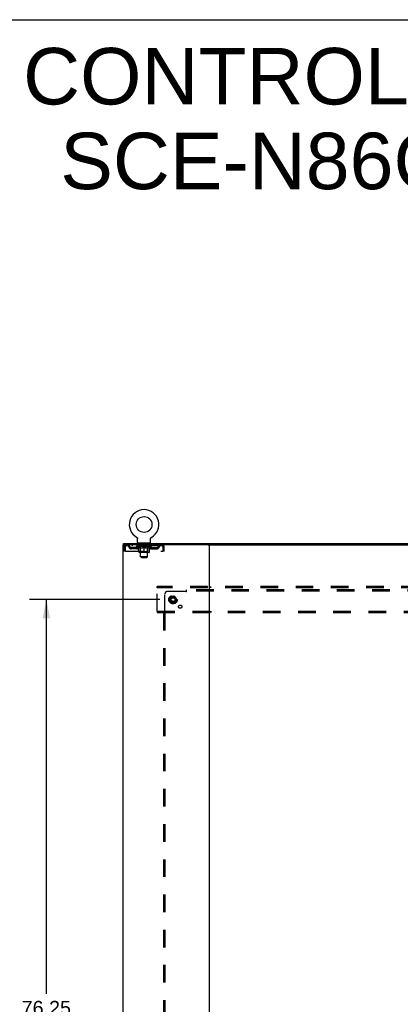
# Model space of a CAD drawing. Header units: inches. Extents: x 0 to 278, y 0 to 180.
# Tile 75 of 76: x 186 to 219, y 94 to 180. Entities that reach past the tile are written whole.
import ezdxf

# ---------------------------------------------------------------- set-up
doc = ezdxf.new("R2010")
doc.units = ezdxf.units.IN
doc.header["$LTSCALE"] = 15.310625
doc.header["$MEASUREMENT"] = 0
doc.linetypes.add('DOT', pattern=[0.2, 0.1, -0.1])
doc.linetypes.add('HIDDEN', pattern=[0.2, 0.1, -0.1])
doc.layers.get('0').update_dxf_attribs({"linetype": 'CONTINUOUS'})
for name, color, linetype in [('DEFAULT_2', 8, 'HIDDEN'), ('DIMENSIONS', 7, 'CONTINUOUS'), ('SUBPANEL', 7, 'CONTINUOUS')]:
    doc.layers.add(name, color=color, linetype=linetype)
doc.styles.get("Standard").update_dxf_attribs({"font": 'arial.ttf'})
doc.dimstyles.new('DIMSTYLE_1', dxfattribs={"dimtxt": 1.228125, "dimasz": 1.6375, "dimexe": 0.09, "dimexo": 0.07, "dimgap": 0.0375, "dimtad": 0, "dimtih": 1, "dimtoh": 1, "dimzin": 4, "dimdsep": 46, "dimtxsty": 'Standard', "dimblk": '_FILLED', "dimblk1": '_FILLED', "dimblk2": '_FILLED', "dimcen": 0.09, "dimadec": 3, "dimazin": 1, "dimtfac": 1, "dimtdec": 3, "dimtofl": 0, "dimtmove": 0, "dimatfit": 3, "dimldrblk": '_FILLED', "dimfxl": 0, "dimtolj": 1, "dimtzin": 4, "dimarcsym": 0})

# ---------------------------------------------------------------- blocks, each defined once
blk = doc.blocks.new('_FILLED')
at = {"color": 0, "linetype": 'ByBlock'}
blk.add_solid([(0, 0), (-1, 0.2), (-1, -0.2)], dxfattribs=at)
blk = doc.blocks.new('*D3')
at = {"layer": 'DIMENSIONS', "color": 2, "linetype": 'Continuous'}
for p, q in [((197.948, 129.692), (186.595, 129.692)), ((188.069, 129.692), (188.069, 95.403)), ((188.069, 53.442), (188.069, 92.947)), ((197.948, 53.442), (186.595, 53.442))]:
    blk.add_line(p, q, dxfattribs=at)
at = {"layer": 'DIMENSIONS', "color": 2, "linetype": 'Continuous', "xscale": 1.6375, "yscale": 1.6375, "zscale": 1.6375}
for p, rotation in [((188.069, 129.692), 90), ((188.069, 53.442), 270)]:
    blk.add_blockref('_FILLED', p, dxfattribs=dict(at, rotation=rotation))
at = {"layer": 'DIMENSIONS', "color": 2, "linetype": 'Continuous', "insert": (188.069, 94.789), "char_height": 1.2281, "width": 4.29159, "attachment_point": 2, "line_spacing_factor": 0.9}
blk.add_mtext('76.25', dxfattribs=at)

msp = doc.modelspace()

# ---------------------------------------------------------------- linework, layer by layer
at = {"color": 7, "linetype": 'Continuous'}
for p, q in [((0, 180.125), (278.375, 180.125)), ((194.771, 134.463), (194.771, 134.567)), ((195.938, 135.105), (195.938, 135.105)), ((195.938, 135.105), (195.942, 135.102)), ((195.94, 135.103), (195.939, 135.104)), ((195.942, 135.102), (195.946, 135.099)), ((195.946, 135.099), (195.95, 135.096)), ((195.95, 135.097), (195.955, 135.093)), ((195.954, 135.094), (195.958, 135.09)), ((195.958, 135.09), (195.962, 135.087)), ((195.962, 135.087), (195.966, 135.084)), ((195.966, 135.084), (195.97, 135.08)), ((195.97, 135.08), (195.973, 135.076)), ((195.973, 135.076), (195.976, 135.072)), ((195.976, 135.073), (195.98, 135.069)), ((195.98, 135.069), (195.983, 135.064)), ((195.983, 135.065), (195.986, 135.06)), ((195.986, 135.06), (195.988, 135.056)), ((195.988, 135.056), (195.991, 135.052)), ((195.991, 135.052), (195.994, 135.047)), ((195.993, 135.047), (195.996, 135.043)), ((195.996, 135.043), (195.998, 135.038)), ((195.998, 135.038), (196, 135.033)), ((196, 135.034), (196.002, 135.029)), ((196.002, 135.029), (196.003, 135.024)), ((196.003, 135.024), (196.005, 135.019)), ((196.005, 135.019), (196.006, 135.014)), ((196.006, 135.014), (196.007, 135.009)), ((196.007, 135.009), (196.008, 135.004)), ((196.008, 135.004), (196.009, 134.999)), ((196.009, 134.999), (196.01, 134.994)), ((196.01, 134.984), (196.01, 134.98)), ((196.01, 134.666), (196.01, 134.98)), ((196.073, 134.597), (196.073, 134.567)), ((197.073, 134.597), (196.073, 134.597)), ((197.073, 134.597), (197.073, 134.567)), ((197.135, 134.666), (197.135, 134.98)), ((197.136, 134.994), (197.137, 134.999)), ((197.136, 134.989), (197.136, 134.994)), ((197.137, 134.999), (197.138, 135.004)), ((197.138, 135.009), (197.14, 135.014)), ((197.138, 135.004), (197.138, 135.009)), ((197.14, 135.014), (197.141, 135.019)), ((197.141, 135.019), (197.142, 135.024)), ((197.142, 135.024), (197.144, 135.029)), ((197.144, 135.029), (197.146, 135.034)), ((197.146, 135.033), (197.148, 135.038)), ((197.148, 135.038), (197.15, 135.043)), ((197.15, 135.043), (197.152, 135.047)), ((197.152, 135.047), (197.155, 135.052)), ((197.155, 135.052), (197.157, 135.056)), ((197.157, 135.056), (197.16, 135.06)), ((197.16, 135.06), (197.163, 135.065)), ((197.163, 135.064), (197.166, 135.069)), ((197.166, 135.069), (197.169, 135.073)), ((197.169, 135.072), (197.173, 135.076)), ((197.173, 135.076), (197.176, 135.08)), ((197.176, 135.08), (197.18, 135.084)), ((197.18, 135.084), (197.184, 135.087)), ((197.183, 135.087), (197.187, 135.09)), ((197.187, 135.09), (197.191, 135.094)), ((197.191, 135.093), (197.195, 135.097)), ((197.195, 135.096), (197.2, 135.099)), ((197.2, 135.099), (197.204, 135.102)), ((197.2, 135.099), (197.201, 135.1)), ((197.204, 135.102), (197.208, 135.105)), ((197.207, 135.104), (197.205, 135.103)), ((202.16, 134.463), (265.028, 134.463))]:
    msp.add_line(p, q, dxfattribs=at)
at = {"color": 3, "linetype": 'Continuous'}
for p, q in [((194.719, 134.463), (194.719, 48.671)), ((202.16, 134.463), (194.719, 134.463)), ((194.771, 134.567), (272.417, 134.567)), ((202.219, 134.463), (202.219, 48.671))]:
    msp.add_line(p, q, dxfattribs=at)
at = {"color": 7, "linetype": 'Continuous'}
for points in [[(196.01, 134.994), (196.01, 134.989), (196.01, 134.984)], [(197.135, 134.98), (197.135, 134.984), (197.136, 134.989)], [(197.135, 134.98), (197.135, 134.984), (197.136, 134.989)]]:
    msp.add_lwpolyline(points, dxfattribs=at)
msp.add_circle((196.573, 136.225), 0.688, dxfattribs=at)
for centre, radius, start, end in [((196.573, 136.225), 1.288, 299.50527, 240.49473), ((196.079, 134.666), 0.069, 180, 265), ((197.066, 134.666), 0.069, 275, 360)]:
    msp.add_arc(centre, radius, start, end, dxfattribs=at)
at = {"layer": 'DEFAULT_2', "color": 8, "linetype": 'HIDDEN'}
for p, q in [((194.99, 134.463), (194.99, 134.359)), ((195.542, 134.463), (195.542, 134.359)), ((195.938, 135.105), (195.938, 135.105)), ((195.945, 135.1), (195.946, 135.099)), ((196.135, 134.359), (196.135, 134.463)), ((196.17, 134.597), (196.17, 134.567)), ((196.208, 134.507), (196.208, 134.587)), ((196.278, 134.497), (196.218, 134.497)), ((196.273, 133.416), (196.273, 134.487)), ((196.928, 134.497), (196.868, 134.497)), ((196.873, 133.416), (196.873, 134.487)), ((196.938, 134.507), (196.938, 134.587)), ((196.976, 134.597), (196.976, 134.567)), ((197.01, 134.359), (197.01, 134.463)), ((197.208, 135.105), (197.208, 135.105)), ((197.604, 134.463), (197.604, 134.359)), ((198.156, 134.463), (198.156, 134.359)), ((198.158, 134.462), (198.156, 134.463)), ((194.823, 134.296), (194.823, 133.9)), ((194.823, 134.296), (194.927, 134.296)), ((194.927, 133.9), (194.823, 133.9)), ((194.927, 134.296), (194.927, 133.9)), ((194.957, 133.9), (194.957, 134.296)), ((194.957, 133.9), (198.189, 133.9)), ((198.156, 134.359), (194.99, 134.359)), ((195.458, 134.108), (195.458, 134.212)), ((195.941, 134.212), (195.458, 134.212)), ((195.941, 134.108), (195.458, 134.108)), ((195.708, 134.108), (195.708, 134.212)), ((195.94, 134.312), (195.94, 134.359)), ((196.099, 134.2), (195.94, 134.312)), ((197.206, 134.312), (195.94, 134.312)), ((195.949, 134.352), (195.949, 134.359)), ((195.958, 134.349), (195.958, 134.352)), ((195.958, 134.349), (197.188, 134.349)), ((195.967, 134.349), (195.967, 134.352)), ((195.968, 134.349), (195.968, 134.352)), ((195.978, 134.352), (195.978, 134.359)), ((195.994, 134.349), (195.994, 134.352)), ((195.996, 134.349), (195.996, 134.352)), ((196.024, 134.352), (196.024, 134.359)), ((196.039, 134.349), (196.039, 134.352)), ((196.042, 134.349), (196.042, 134.352)), ((196.246, 134.352), (196.045, 134.352)), ((196.088, 134.352), (196.088, 134.359)), ((196.089, 134.349), (196.089, 134.352)), ((196.09, 134.349), (196.09, 134.352)), ((196.093, 134.349), (196.093, 134.352)), ((196.099, 134.2), (196.109, 134.2)), ((196.1, 134.349), (196.1, 134.352)), ((196.1, 134.349), (196.1, 134.352)), ((196.104, 134.349), (196.104, 134.352)), ((196.107, 134.349), (196.107, 134.353)), ((196.109, 133.837), (196.109, 134.244)), ((196.111, 134.349), (196.111, 134.352)), ((196.125, 134.349), (196.125, 134.352)), ((196.144, 134.349), (196.144, 134.354)), ((196.144, 134.349), (196.144, 134.352)), ((196.999, 133.8), (196.146, 133.8)), ((196.164, 134.349), (196.164, 134.352)), ((196.166, 134.352), (196.166, 134.359)), ((196.176, 134.349), (196.176, 134.352)), ((196.18, 134.349), (196.18, 134.352)), ((196.189, 134.349), (196.189, 134.352)), ((196.2, 134.349), (196.2, 134.356)), ((196.216, 134.349), (196.216, 134.352)), ((196.219, 134.349), (196.219, 134.352)), ((196.26, 133.84), (196.22, 133.8)), ((196.246, 134.349), (196.246, 134.352)), ((196.313, 134.352), (196.251, 134.352)), ((196.252, 134.2), (196.432, 134.2)), ((196.256, 134.352), (196.256, 134.359)), ((196.26, 133.84), (196.26, 134.309)), ((196.886, 133.84), (196.26, 133.84)), ((196.263, 134.349), (196.263, 134.352)), ((196.268, 134.349), (196.268, 134.352)), ((196.274, 134.349), (196.274, 134.357)), ((196.278, 134.349), (196.278, 134.352)), ((196.289, 134.349), (196.289, 134.352)), ((196.313, 134.349), (196.313, 134.352)), ((196.388, 134.352), (196.329, 134.352)), ((196.349, 134.349), (196.349, 134.352)), ((196.356, 134.352), (196.356, 134.359)), ((196.36, 134.349), (196.36, 134.352)), ((196.362, 134.349), (196.362, 134.358)), ((196.365, 134.349), (196.365, 134.352)), ((196.373, 134.349), (196.373, 134.352)), ((196.388, 134.349), (196.388, 134.352)), ((196.468, 134.352), (196.414, 134.352)), ((196.427, 134.349), (196.427, 134.352)), ((196.458, 134.352), (196.536, 134.356)), ((196.463, 134.352), (196.463, 134.359)), ((196.463, 134.358), (196.463, 134.359)), ((196.463, 134.352), (196.463, 134.358)), ((196.463, 134.349), (196.463, 134.352)), ((196.467, 134.349), (196.467, 134.352)), ((196.468, 134.349), (196.468, 134.352)), ((196.469, 134.349), (196.469, 134.352)), ((196.504, 134.352), (196.568, 134.352)), ((196.509, 134.349), (196.509, 134.352)), ((196.515, 134.352), (196.515, 134.355)), ((196.536, 134.352), (196.536, 134.356)), ((196.552, 134.349), (196.552, 134.352)), ((196.57, 134.352), (196.57, 134.352)), ((196.57, 134.349), (196.57, 134.352)), ((196.57, 134.349), (196.57, 134.352)), ((196.573, 134.352), (196.573, 134.359)), ((196.573, 134.359), (196.687, 134.352)), ((196.573, 133.8), (196.573, 134.244)), ((196.575, 134.349), (196.575, 134.352)), ((196.575, 134.352), (196.576, 134.352)), ((196.576, 134.349), (196.576, 134.352)), ((196.594, 134.349), (196.594, 134.352)), ((196.594, 134.352), (196.642, 134.352)), ((196.636, 134.349), (196.636, 134.352)), ((196.677, 134.349), (196.677, 134.352)), ((196.677, 134.349), (196.677, 134.352)), ((196.677, 134.352), (196.732, 134.352)), ((196.678, 134.349), (196.678, 134.352)), ((196.682, 134.358), (196.683, 134.359)), ((196.682, 134.352), (196.682, 134.358)), ((196.682, 134.349), (196.682, 134.352)), ((196.683, 134.352), (196.683, 134.359)), ((196.714, 134.2), (196.894, 134.2)), ((196.719, 134.349), (196.719, 134.352)), ((196.758, 134.349), (196.758, 134.352)), ((196.758, 134.352), (196.817, 134.352)), ((196.773, 134.349), (196.773, 134.352)), ((196.781, 134.349), (196.781, 134.352)), ((196.783, 134.349), (196.783, 134.358)), ((196.786, 134.349), (196.786, 134.352)), ((196.789, 134.352), (196.789, 134.359)), ((196.797, 134.349), (196.797, 134.352)), ((196.833, 134.349), (196.833, 134.352)), ((196.833, 134.352), (196.895, 134.352)), ((196.857, 134.349), (196.857, 134.352)), ((196.868, 134.349), (196.868, 134.352)), ((196.872, 134.349), (196.872, 134.357)), ((196.878, 134.349), (196.878, 134.352)), ((196.883, 134.349), (196.883, 134.352)), ((196.886, 133.84), (196.886, 134.309)), ((196.886, 133.84), (196.925, 133.8)), ((196.89, 134.352), (196.89, 134.359)), ((196.9, 134.349), (196.9, 134.352)), ((196.9, 134.352), (197.101, 134.352)), ((196.927, 134.349), (196.927, 134.352)), ((196.93, 134.349), (196.93, 134.352)), ((196.946, 134.349), (196.946, 134.356)), ((196.957, 134.349), (196.957, 134.352)), ((196.966, 134.349), (196.966, 134.352)), ((196.97, 134.349), (196.97, 134.352)), ((196.98, 134.352), (196.98, 134.359)), ((196.981, 134.349), (196.981, 134.352)), ((197.002, 134.349), (197.002, 134.354)), ((197.002, 134.349), (197.002, 134.352)), ((197.02, 134.349), (197.02, 134.352)), ((197.035, 134.349), (197.035, 134.352)), ((197.036, 133.837), (197.036, 134.244)), ((197.036, 134.2), (197.047, 134.2)), ((197.039, 134.349), (197.039, 134.353)), ((197.042, 134.349), (197.042, 134.352)), ((197.046, 134.349), (197.046, 134.352)), ((197.046, 134.349), (197.046, 134.352)), ((197.047, 134.2), (197.206, 134.312)), ((197.053, 134.349), (197.053, 134.352)), ((197.056, 134.349), (197.056, 134.352)), ((197.057, 134.349), (197.057, 134.352)), ((197.058, 134.352), (197.058, 134.359)), ((197.104, 134.349), (197.104, 134.352)), ((197.107, 134.349), (197.107, 134.352)), ((197.121, 134.352), (197.121, 134.359)), ((197.15, 134.349), (197.15, 134.352)), ((197.152, 134.349), (197.152, 134.352)), ((197.168, 134.352), (197.168, 134.359)), ((197.178, 134.349), (197.178, 134.352)), ((197.179, 134.349), (197.179, 134.352)), ((197.188, 134.349), (197.188, 134.352)), ((197.197, 134.352), (197.197, 134.359)), ((197.205, 134.212), (197.687, 134.212)), ((197.205, 134.108), (197.687, 134.108)), ((197.206, 134.312), (197.206, 134.359)), ((197.437, 134.108), (197.437, 134.212)), ((197.687, 134.108), (197.687, 134.212)), ((198.189, 134.296), (198.189, 133.9)), ((198.219, 133.9), (198.219, 134.296)), ((198.323, 134.296), (198.219, 134.296)), ((198.323, 133.9), (198.219, 133.9)), ((198.323, 133.9), (198.323, 134.296)), ((196.342, 133.347), (196.273, 133.416)), ((196.873, 133.416), (196.273, 133.416)), ((196.342, 133.347), (196.804, 133.347)), ((196.804, 133.347), (196.873, 133.416)), ((197.719, 130.713), (197.719, 130.817)), ((269.469, 130.817), (197.719, 130.817)), ((197.719, 128.671), (197.719, 130.713)), ((269.469, 130.713), (197.719, 130.713)), ((202.069, 130.817), (202.069, 130.713)), ((202.369, 130.713), (202.369, 130.817)), ((198.931, 129.964), (198.776, 129.697)), ((198.776, 129.687), (198.931, 129.419)), ((199.248, 129.969), (198.939, 129.969)), ((199.248, 129.414), (198.939, 129.414)), ((199.411, 129.697), (199.257, 129.964)), ((199.257, 129.419), (199.411, 129.687)), ((197.719, 128.671), (197.719, 128.567)), ((197.719, 128.671), (269.469, 128.671)), ((197.719, 128.567), (269.469, 128.567)), ((202.069, 128.671), (202.069, 128.567)), ((202.369, 128.671), (202.369, 128.567))]:
    msp.add_line(p, q, dxfattribs=at)
for points in [[(194.99, 134.463), (194.988, 134.462), (194.985, 134.458), (194.983, 134.453), (194.98, 134.446), (194.978, 134.437), (194.976, 134.426), (194.973, 134.414), (194.971, 134.4), (194.969, 134.384), (194.966, 134.368), (194.964, 134.351), (194.962, 134.333), (194.959, 134.314), (194.957, 134.296)], [(198.158, 134.462), (198.161, 134.458), (198.163, 134.453), (198.165, 134.446), (198.168, 134.437), (198.17, 134.426), (198.172, 134.414), (198.175, 134.4), (198.177, 134.384), (198.179, 134.368), (198.182, 134.351), (198.184, 134.333), (198.187, 134.314), (198.189, 134.296)], [(194.99, 134.359), (194.988, 134.358), (194.985, 134.357), (194.983, 134.355), (194.98, 134.352), (194.978, 134.349), (194.976, 134.345), (194.973, 134.34), (194.971, 134.335), (194.969, 134.329), (194.966, 134.323), (194.964, 134.316), (194.962, 134.31), (194.959, 134.303), (194.957, 134.296)], [(196.259, 134.2), (196.235, 134.205), (196.21, 134.21), (196.185, 134.217), (196.16, 134.225), (196.135, 134.234), (196.109, 134.244)], [(196.109, 134.243), (196.134, 134.233), (196.158, 134.225), (196.182, 134.217), (196.205, 134.211), (196.229, 134.205), (196.252, 134.2)], [(196.573, 134.244), (196.547, 134.234), (196.521, 134.225), (196.496, 134.217), (196.471, 134.21), (196.447, 134.205), (196.422, 134.2)], [(196.432, 134.2), (196.455, 134.205), (196.478, 134.211), (196.502, 134.217), (196.525, 134.225), (196.549, 134.233), (196.573, 134.242)], [(196.724, 134.2), (196.699, 134.205), (196.674, 134.211), (196.649, 134.217), (196.624, 134.225), (196.599, 134.234), (196.573, 134.244)], [(196.573, 134.242), (196.597, 134.233), (196.621, 134.224), (196.645, 134.217), (196.668, 134.21), (196.691, 134.205), (196.714, 134.2)], [(197.036, 134.244), (197.011, 134.234), (196.985, 134.225), (196.96, 134.217), (196.936, 134.21), (196.911, 134.205), (196.886, 134.2)], [(196.894, 134.2), (196.917, 134.205), (196.941, 134.211), (196.964, 134.217), (196.988, 134.225), (197.012, 134.233), (197.036, 134.243)], [(198.165, 134.352), (198.163, 134.355), (198.161, 134.357), (198.158, 134.358), (198.156, 134.359)], [(198.165, 134.352), (198.168, 134.349), (198.17, 134.345), (198.172, 134.34), (198.175, 134.335), (198.177, 134.329), (198.179, 134.323), (198.182, 134.316), (198.184, 134.31), (198.187, 134.303), (198.189, 134.296)]]:
    msp.add_lwpolyline(points, dxfattribs=at)
for radius in [0.372, 0.356, 0.312, 0.204, 0.188, 0.183, 0.165]:
    msp.add_circle((199.094, 129.692), radius, dxfattribs=at)
at = {"layer": 'DEFAULT_2', "color": 8, "linetype": 'DOT'}
msp.add_circle((199.094, 129.692), 0.17, dxfattribs=at)
at = {"layer": 'DEFAULT_2', "color": 8, "linetype": 'HIDDEN'}
for centre, radius, start, end in [((194.99, 134.296), 0.167, 90, 180), ((195.169, 134.296), 0.167, 8.07163, 90), ((196.23, 134.296), 0.167, 90, 171.92837), ((196.079, 134.666), 0.069, 265, 270), ((196.198, 134.587), 0.01, 0, 90), ((196.218, 134.507), 0.01, 180, 270), ((196.263, 134.487), 0.01, 0, 90), ((196.883, 134.487), 0.01, 90, 180), ((196.915, 134.296), 0.167, 8.07163, 90), ((196.928, 134.507), 0.01, 270, 360), ((196.948, 134.587), 0.01, 90, 180), ((197.066, 134.666), 0.069, 270, 275), ((197.977, 134.296), 0.167, 90, 171.92837), ((198.156, 134.296), 0.167, 0, 90), ((194.99, 134.296), 0.063, 90, 180), ((195.17, 134.296), 0.0625, 7.98631, 90), ((195.458, 134.337), 0.229, 187.98631, 270), ((195.458, 134.337), 0.125, 188.07163, 270), ((195.941, 134.337), 0.125, 270, 351.92837), ((195.941, 134.337), 0.229, 270, 352.01369), ((196.146, 133.837), 0.0371, 180, 270), ((196.23, 134.296), 0.0625, 90, 172.01369), ((196.22, 134.309), 0.0398, 0, 90), ((196.925, 134.309), 0.0398, 90, 180), ((196.916, 134.296), 0.0625, 7.98631, 90), ((197.205, 134.337), 0.229, 187.98631, 270), ((196.999, 133.837), 0.0371, 270, 360), ((197.205, 134.337), 0.125, 188.07163, 270), ((197.687, 134.337), 0.125, 270, 351.92837), ((197.687, 134.337), 0.229, 270, 352.01369), ((197.976, 134.296), 0.0625, 90, 172.01369), ((198.156, 134.296), 0.063, 0, 90), ((198.785, 129.692), 0.01, 150.01268, 209.98829), ((198.939, 129.959), 0.01, 90.01235, 149.98915), ((198.939, 129.424), 0.01, 210.01204, 269.98872), ((199.248, 129.959), 0.01, 30.01204, 89.98872), ((199.248, 129.424), 0.01, 270.01235, 329.98915), ((199.403, 129.692), 0.01, 330.01268, 29.98829)]:
    msp.add_arc(centre, radius, start, end, dxfattribs=at)
for centre, major_axis, ratio, start_param, end_param in [((196.573, 134.359), (0.633, 0.007), 0.05963, 2.96643, 3.140963), ((195.92, 134.347), (0.198, 0), 0.060556, 0.430652, 1.470503), ((196.573, 134.359), (0.633, 0), 0.060556, -3.141593, -2.96706), ((195.92, 134.34), (0.198, 0.002), 0.05963, 1.376596, 1.469874), ((196.573, 134.359), (0.633, 0.013), 0.05688, 2.791345, 2.965878), ((195.895, 134.347), (0.198, 0.002), 0.05963, 0.25549, 1.295341), ((195.964, 134.347), (0.198, -0.002), 0.05963, 0.605815, 1.645666), ((196.573, 134.359), (0.633, -0.007), 0.05963, -2.96643, -2.791898), ((195.964, 134.34), (0.198, 0), 0.060556, 1.551758, 1.645036), ((195.895, 134.34), (0.198, 0.004), 0.05688, 1.20151, 1.294789), ((195.965, 134.342), (0.164, 0.002), 0.05963, 1.065228, 1.614276), ((195.945, 134.342), (0.164, 0.003), 0.05688, 0.890143, 1.43919), ((196.003, 134.342), (0.164, 0), 0.060556, 1.240391, 1.789438), ((196.573, 134.359), (0.633, 0.019), 0.052395, 2.616403, 2.790936), ((195.892, 134.347), (0.198, 0.004), 0.05688, 0.080405, 1.120256), ((196.027, 134.347), (0.198, -0.004), 0.05688, 0.7809, 1.820751), ((196.573, 134.359), (0.633, -0.013), 0.05688, -2.791345, -2.616812), ((196.027, 134.34), (0.198, -0.002), 0.05963, 1.72692, 1.820198), ((195.892, 134.34), (0.198, 0.006), 0.052395, 1.026568, 1.119847), ((195.945, 134.342), (0.164, 0.005), 0.052395, 0.715201, 1.264248), ((196.059, 134.342), (0.164, -0.002), 0.05963, 1.415553, 1.9646), ((196.573, 134.359), (0.633, 0.025), 0.046319, 2.441654, 2.616187), ((196.106, 134.347), (0.198, -0.006), 0.052395, 0.955842, 1.995693), ((196.573, 134.359), (0.633, -0.019), 0.052395, -2.616403, -2.44187), ((195.909, 134.347), (0.198, 0.006), 0.052395, -0.094537, 0.945314), ((196.106, 134.34), (0.198, -0.004), 0.05688, 1.902006, 1.995284), ((195.909, 134.34), (0.198, 0.008), 0.046319, 0.851819, 0.945098), ((195.963, 134.342), (0.164, 0.006), 0.046319, 0.540452, 1.089499), ((196.13, 134.342), (0.164, -0.003), 0.05688, 1.590638, 2.139686), ((196.573, 134.359), (0.633, 0.029), 0.038841, 2.267123, 2.441656), ((196.199, 134.347), (0.198, -0.008), 0.046319, 1.130591, 2.170442), ((195.946, 134.347), (0.198, 0.008), 0.046319, -0.269286, 0.770565), ((196.573, 134.359), (0.633, -0.025), 0.046319, -2.441654, -2.267121), ((196.199, 134.34), (0.198, -0.006), 0.052395, 2.076947, 2.170226), ((195.946, 134.34), (0.198, 0.009), 0.038841, 0.677289, 0.770567), ((196, 134.342), (0.164, 0.008), 0.038841, 0.365921, 0.914969), ((196.215, 134.342), (0.164, -0.005), 0.052395, 1.76558, 2.314627), ((196.573, 134.359), (0.633, 0.033), 0.030195, 2.09281, 2.267343), ((196.304, 134.347), (0.198, -0.009), 0.038841, 1.305122, 2.344973), ((196.002, 134.347), (0.198, 0.009), 0.038841, -0.443817, 0.596034), ((196.573, 134.359), (0.633, -0.029), 0.038841, -2.267123, -2.092591), ((196.304, 134.34), (0.198, -0.008), 0.046319, 2.251696, 2.344975), ((196.002, 134.34), (0.198, 0.01), 0.030195, 0.502975, 0.596254), ((196.054, 134.342), (0.164, 0.009), 0.030195, 0.191608, 0.740655), ((196.31, 134.342), (0.164, -0.006), 0.046319, 1.940329, 2.489376), ((196.076, 134.347), (0.198, 0.01), 0.030195, -0.61813, 0.421721), ((196.573, 134.359), (0.633, 0.036), 0.020645, 1.918687, 2.09322), ((196.417, 134.347), (0.198, -0.01), 0.030195, 1.479435, 2.519286), ((196.573, 134.359), (0.633, -0.033), 0.030195, -2.09281, -1.918277), ((196.417, 134.34), (0.198, -0.009), 0.038841, 2.426227, 2.519505), ((196.076, 134.34), (0.198, 0.011), 0.020645, 0.328852, 0.422131), ((196.125, 134.342), (0.164, 0.009), 0.020645, 0.017485, 0.566532), ((196.414, 134.342), (0.164, -0.008), 0.038841, 2.11486, 2.663907), ((196.164, 134.347), (0.198, 0.011), 0.020645, -0.792253, 0.247598), ((196.573, 134.359), (0.633, 0.038), 0.010478, 1.744704, 1.919237), ((196.535, 134.347), (0.198, -0.011), 0.020645, 1.653558, 2.693409), ((196.573, 134.359), (0.633, -0.036), 0.020645, -1.918687, -1.744154), ((196.535, 134.34), (0.198, -0.01), 0.030195, 2.60054, 2.693819), ((196.164, 134.34), (0.198, 0.012), 0.010478, 0.154869, 0.248148), ((196.208, 134.342), (0.164, 0.01), 0.010478, 6.126688, 6.675735), ((196.522, 134.342), (0.164, -0.009), 0.030195, 2.289173, 2.83822), ((196.265, 134.347), (0.198, 0.012), 0.010478, -0.966236, -0.000846), ((196.654, 134.347), (0.198, -0.012), 0.010478, 1.827541, 2.867392), ((196.573, 134.359), (0.633, -0.038), 0.010478, -1.744704, -1.570171), ((196.654, 134.34), (0.198, -0.011), 0.020645, 2.774664, 2.867942), ((196.632, 134.342), (0.164, -0.009), 0.020645, 2.463296, 3.012344), ((196.492, 134.347), (0.198, 0.012), 0.010478, 0.274201, 1.314052), ((196.406, 134.342), (0.164, 0.01), 0.010478, -0.000298, 0.504314), ((196.376, 134.34), (0.198, 0.012), 0.010478, 0.192946, 0.399283), ((196.573, 134.359), (0.633, 0.038), 0.010478, -1.578586, -1.396888), ((196.77, 134.34), (0.198, -0.012), 0.010478, 2.948646, 3.041925), ((196.74, 134.342), (0.164, -0.01), 0.010478, 2.637279, 3.142076), ((196.611, 134.347), (0.198, 0.011), 0.020645, 0.448184, 1.488034), ((196.514, 134.342), (0.164, 0.009), 0.020645, 0.129249, 0.678296), ((196.492, 134.34), (0.198, 0.011), 0.020645, 0.273651, 0.366929), ((196.88, 134.347), (0.198, -0.012), 0.010478, -3.140747, -2.175357), ((196.573, 134.359), (0.633, 0.036), 0.020645, -1.397439, -1.222906), ((196.573, 134.359), (0.633, -0.038), 0.010478, 1.222355, 1.396888), ((196.729, 134.347), (0.198, 0.01), 0.030195, 0.622307, 1.662158), ((196.624, 134.342), (0.164, 0.009), 0.030195, 0.303372, 0.852419), ((196.938, 134.342), (0.164, -0.01), 0.010478, 2.749043, 3.29809), ((196.982, 134.347), (0.198, -0.011), 0.020645, 2.893995, 3.933846), ((196.611, 134.34), (0.198, 0.01), 0.030195, 0.447774, 0.541052), ((196.982, 134.34), (0.198, -0.012), 0.010478, 2.893445, 2.986723), ((196.573, 134.359), (0.633, 0.033), 0.030195, -1.223315, -1.048783), ((196.573, 134.359), (0.633, -0.036), 0.020645, 1.048373, 1.222906), ((196.842, 134.347), (0.198, 0.009), 0.038841, 0.79662, 1.836471), ((196.732, 134.342), (0.164, 0.008), 0.038841, 0.477686, 1.026733), ((197.021, 134.342), (0.164, -0.009), 0.020645, 2.57506, 3.124108), ((197.07, 134.347), (0.198, -0.01), 0.030195, 2.719872, 3.759723), ((196.946, 134.347), (0.198, 0.008), 0.046319, 0.971151, 2.011002), ((196.729, 134.34), (0.198, 0.009), 0.038841, 0.622087, 0.715366), ((197.07, 134.34), (0.198, -0.011), 0.020645, 2.719462, 2.812741), ((196.573, 134.359), (0.633, 0.029), 0.038841, -1.049002, -0.874469), ((196.573, 134.359), (0.633, -0.033), 0.030195, 0.87425, 1.048783), ((196.836, 134.342), (0.164, 0.006), 0.046319, 0.652216, 1.201263), ((197.04, 134.347), (0.198, 0.006), 0.052395, 1.1459, 2.185751), ((197.091, 134.342), (0.164, -0.009), 0.030195, 2.400937, 2.949985), ((197.144, 134.347), (0.198, -0.009), 0.038841, 2.545558, 3.585409), ((196.931, 134.342), (0.164, 0.005), 0.052395, 0.826965, 1.376012), ((196.842, 134.34), (0.198, 0.008), 0.046319, 0.796618, 0.889896), ((197.144, 134.34), (0.198, -0.01), 0.030195, 2.545339, 2.638617), ((197.119, 134.347), (0.198, 0.004), 0.05688, 1.320842, 2.360692), ((196.573, 134.359), (0.633, 0.025), 0.046319, -0.874471, -0.699939), ((196.573, 134.359), (0.633, -0.029), 0.038841, 0.699936, 0.874469), ((197.2, 134.347), (0.198, -0.008), 0.046319, 2.371028, 3.410879), ((197.146, 134.342), (0.164, -0.008), 0.038841, 2.226624, 2.775671), ((197.182, 134.347), (0.198, 0.002), 0.05963, 1.495927, 2.535778), ((197.016, 134.342), (0.164, 0.003), 0.05688, 1.001907, 1.550954), ((197.237, 134.347), (0.198, -0.006), 0.052395, 2.196279, 3.23613), ((196.946, 134.34), (0.198, 0.006), 0.052395, 0.971367, 1.064645), ((197.183, 134.342), (0.164, -0.006), 0.046319, 2.052093, 2.601141), ((197.226, 134.347), (0.198, 0), 0.060556, 1.671089, 2.71094), ((197.2, 134.34), (0.198, -0.009), 0.038841, 2.371026, 2.464304), ((197.254, 134.347), (0.198, -0.004), 0.05688, 2.021337, 3.061188), ((196.573, 134.359), (0.633, 0.019), 0.052395, -0.699723, -0.52519), ((196.573, 134.359), (0.633, -0.025), 0.046319, 0.525406, 0.699939), ((197.25, 134.347), (0.198, -0.002), 0.05963, 1.846251, 2.886102), ((197.087, 134.342), (0.164, 0.002), 0.05963, 1.176993, 1.72604), ((197.201, 134.342), (0.164, -0.005), 0.052395, 1.877344, 2.426392), ((197.142, 134.342), (0.164, 0), 0.060556, 1.352155, 1.901202), ((197.2, 134.342), (0.164, -0.003), 0.05688, 1.702402, 2.25145), ((197.181, 134.342), (0.164, -0.002), 0.05963, 1.527317, 2.076364), ((197.04, 134.34), (0.198, 0.004), 0.05688, 1.146309, 1.239587), ((197.237, 134.34), (0.198, -0.008), 0.046319, 2.196495, 2.289773), ((196.573, 134.359), (0.633, 0.013), 0.05688, -0.524781, -0.350248), ((196.573, 134.359), (0.633, -0.019), 0.052395, 0.350657, 0.52519), ((197.119, 134.34), (0.198, 0.002), 0.05963, 1.321394, 1.414673), ((197.254, 134.34), (0.198, -0.006), 0.052395, 2.021746, 2.115024), ((196.573, 134.359), (0.633, 0.007), 0.05963, -0.349695, -0.175162), ((196.573, 134.359), (0.633, -0.013), 0.05688, 0.175715, 0.350248), ((197.182, 134.34), (0.198, 0), 0.060556, 1.496556, 1.589835), ((197.25, 134.34), (0.198, -0.004), 0.05688, 1.846804, 1.940083), ((197.226, 134.34), (0.198, -0.002), 0.05963, 1.671719, 1.764997), ((196.573, 134.359), (0.633, 0), 0.060556, -0.174533, 0), ((196.573, 134.359), (0.633, -0.007), 0.05963, 0.000629, 0.175162)]:
    msp.add_ellipse(centre, major_axis=major_axis, ratio=ratio, start_param=start_param, end_param=end_param, dxfattribs=at)
at = {"layer": 'SUBPANEL', "color": 8, "linetype": 'HIDDEN'}
for p, q in [((198.625, 130.41), (200.215, 130.41)), ((200.233, 130.429), (200.226, 130.422)), ((200.25, 130.369), (200.25, 130.535)), ((266.938, 130.535), (200.25, 130.535)), ((266.938, 130.41), (200.25, 130.41)), ((204.375, 130.41), (204.375, 130.535)), ((198.375, 128.571), (198.375, 130.16)), ((198.25, 128.535), (198.25, 54.598)), ((198.25, 128.535), (198.416, 128.535)), ((198.375, 128.535), (198.375, 54.598)), ((198.375, 124.41), (198.25, 124.41))]:
    msp.add_line(p, q, dxfattribs=at)
for points in [[(200.226, 130.422), (200.224, 130.42), (200.222, 130.418), (200.22, 130.416), (200.218, 130.414), (200.216, 130.412), (200.215, 130.41)], [(200.224, 130.397), (200.223, 130.399), (200.221, 130.402), (200.22, 130.404), (200.218, 130.406), (200.216, 130.408), (200.215, 130.41)], [(200.25, 130.369), (200.248, 130.37), (200.246, 130.371), (200.245, 130.372), (200.243, 130.373), (200.241, 130.374), (200.239, 130.376), (200.238, 130.377), (200.236, 130.379), (200.235, 130.381), (200.233, 130.383), (200.232, 130.385), (200.23, 130.387), (200.229, 130.389), (200.227, 130.392), (200.224, 130.397)], [(200.25, 130.449), (200.248, 130.446), (200.247, 130.444), (200.245, 130.442), (200.243, 130.44), (200.241, 130.438), (200.24, 130.436), (200.238, 130.434), (200.236, 130.432), (200.235, 130.431), (200.233, 130.429)], [(198.337, 128.535), (198.339, 128.537), (198.341, 128.539), (198.344, 128.541), (198.346, 128.542), (198.348, 128.544), (198.35, 128.546), (198.351, 128.547), (198.353, 128.549), (198.355, 128.551), (198.356, 128.552), (198.362, 128.558)], [(198.362, 128.558), (198.364, 128.56), (198.366, 128.562), (198.368, 128.564), (198.37, 128.566), (198.372, 128.567), (198.373, 128.569), (198.375, 128.571)], [(198.394, 128.558), (198.389, 128.561), (198.386, 128.563), (198.384, 128.564), (198.381, 128.566), (198.379, 128.567), (198.377, 128.569), (198.375, 128.571)], [(198.416, 128.535), (198.415, 128.537), (198.414, 128.539), (198.413, 128.541), (198.412, 128.543), (198.411, 128.544), (198.41, 128.546), (198.408, 128.548), (198.406, 128.549), (198.405, 128.551), (198.403, 128.552), (198.401, 128.554), (198.399, 128.555), (198.396, 128.557), (198.394, 128.558)]]:
    msp.add_lwpolyline(points, dxfattribs=at)
for centre, radius in [((199.094, 129.692), 0.25), ((199.713, 129.073), 0.141)]:
    msp.add_circle(centre, radius, dxfattribs=at)
msp.add_arc((198.625, 130.16), 0.25, 90, 180, dxfattribs=at)

# ---------------------------------------------------------------- texts
at = {"layer": 'DIMENSIONS', "color": 2, "linetype": 'Continuous', "insert": (213.883, 177.668), "char_height": 4.9125, "width": 124.07258, "attachment_point": 2, "line_spacing_factor": 0.9}
msp.add_mtext('SAGINAW CONTROL & ENGINEERING\\PSCE-N86C7818', dxfattribs=at)

# ---------------------------------------------------------------- dimensions: what is measured, and where the dimension line sits
at = {"layer": 'DIMENSIONS', "color": 2, "linetype": 'Continuous'}
dim = msp.add_linear_dim(base=(188.069, 129.692), p1=(198.018, 53.442), p2=(198.018, 129.692), angle=90, dimstyle='DIMSTYLE_1', dxfattribs=at)
dim.commit()
dim.dimension.update_dxf_attribs({"geometry": '*D3', "text_midpoint": (188.073, 94.168), "dimtype": 160})

doc.saveas('drawing.dxf')
